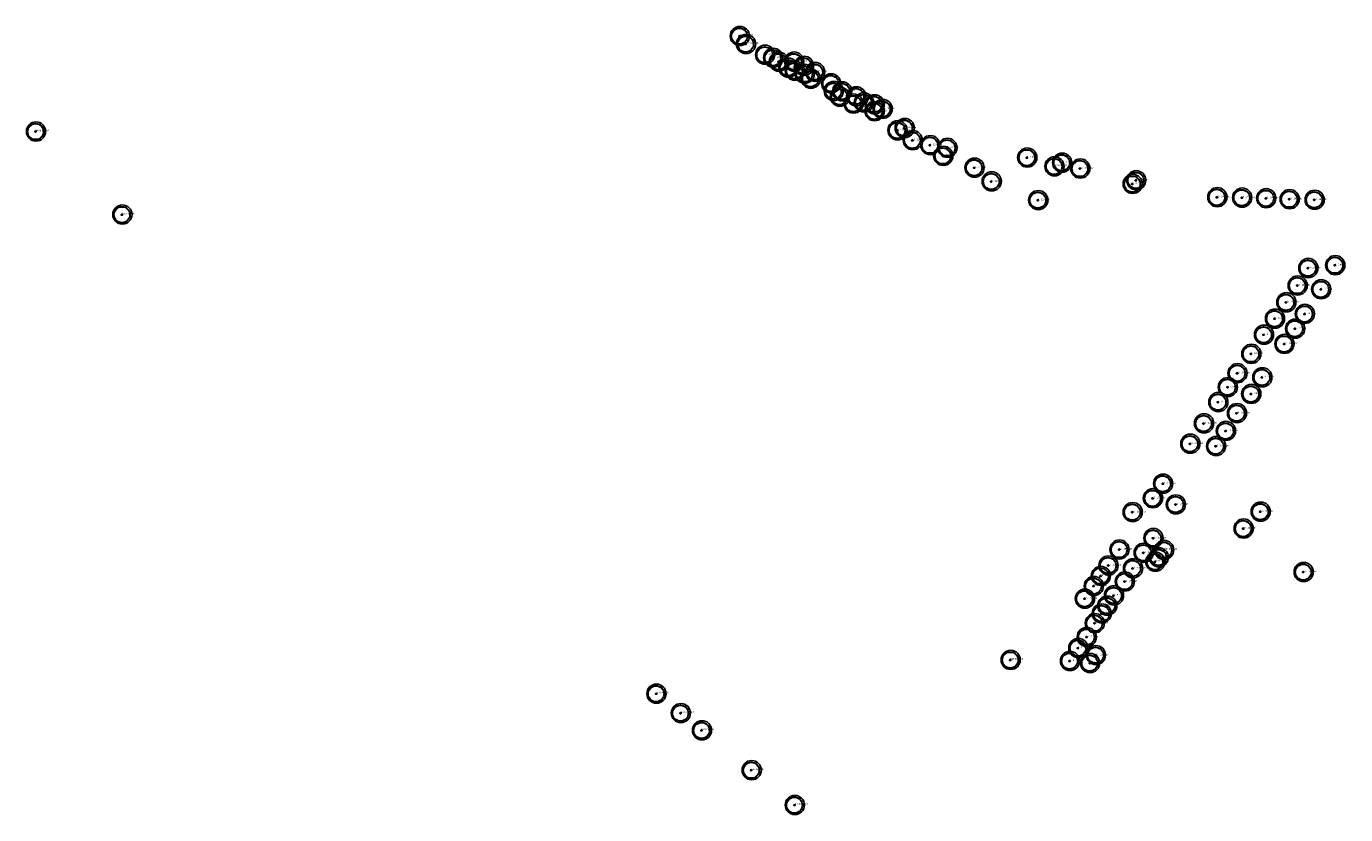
# Model space of a CAD drawing. Header units: metres. Extents: x 122855 to 145045, y 475575 to 480107.
# Tile 1 of 16: x 141296 to 141707, y 476264 to 476510. Entities that reach past the tile are written whole.
import ezdxf

# ---------------------------------------------------------------- set-up
doc = ezdxf.new("R2010")
doc.units = ezdxf.units.M
doc.header["$MEASUREMENT"] = 0
for name, color, linetype in [('0 - 6 meter', 52, 'Continuous'), ('12 - 15 meter', 65, 'Continuous'), ('15 - 18 meter', 83, 'Continuous'), ('18 - 24 meter', 58, 'Continuous'), ('20210609Boombeheer_Boombe', 7, 'Continuous'), ('6 - 9 meter', 60, 'Continuous'), ('9 - 12 meter', 60, 'Continuous'), ('Hoogte onbekent', 10, 'Continuous')]:
    doc.layers.add(name, color=color, linetype=linetype)
doc.styles.get("Standard").update_dxf_attribs({"font": 'arial.ttf'})

# ---------------------------------------------------------------- blocks, each defined once
blk = doc.blocks.new('SGR-BOOM_01')
at = {"lineweight": 30, "ltscale": 0.1}
h = blk.add_hatch(color=7, dxfattribs=at)
edge = h.paths.add_edge_path()
edge.add_arc((0, 0), 0.15, 0, 360)
at = {"color": 7, "lineweight": 30}
for radius in [2.5, 0.045]:
    blk.add_circle((0, 0), radius, dxfattribs=at)
at = {"color": 7, "lineweight": 30, "ltscale": 0.1}
blk.add_circle((0, 0), 0.15, dxfattribs=at)
blk = doc.blocks.new('Cirkel 6meter')
blk.add_circle((0.13, 0.05), 3)

msp = doc.modelspace()

# ---------------------------------------------------------------- block references
at = {"layer": '20210609Boombeheer_Boombe'}
for name, p in [('Cirkel 6meter', (141518.143, 476507.417)), ('SGR-BOOM_01', (141518.143, 476507.417)), ('Cirkel 6meter', (141520.091, 476504.93)), ('SGR-BOOM_01', (141520.091, 476504.93)), ('Cirkel 6meter', (141526.03787, 476501.57364)), ('SGR-BOOM_01', (141526.03787, 476501.57364)), ('Cirkel 6meter', (141528.53915, 476500.6208)), ('SGR-BOOM_01', (141528.53915, 476500.6208)), ('Cirkel 6meter', (141530.32597, 476499.42958)), ('SGR-BOOM_01', (141530.32597, 476499.42958)), ('Cirkel 6meter', (141535.09015, 476499.42958)), ('SGR-BOOM_01', (141535.09015, 476499.42958)), ('Cirkel 6meter', (141533.30356, 476497.52391)), ('SGR-BOOM_01', (141533.30356, 476497.52391)), ('Cirkel 6meter', (141535.32853, 476496.57107)), ('SGR-BOOM_01', (141535.32853, 476496.57107)), ('Cirkel 6meter', (141538.18704, 476498.11952)), ('Cirkel 6meter', (141538.42519, 476495.61824)), ('SGR-BOOM_01', (141538.18704, 476498.11952)), ('SGR-BOOM_01', (141538.42519, 476495.61824)), ('Cirkel 6meter', (141541.64116, 476496.21385)), ('SGR-BOOM_01', (141541.64116, 476496.21385)), ('Cirkel 6meter', (141540.33109, 476494.06979)), ('SGR-BOOM_01', (141540.33109, 476494.06979)), ('Cirkel 6meter', (141546.64372, 476492.64066)), ('SGR-BOOM_01', (141546.64372, 476492.64066)), ('Cirkel 6meter', (141547.47748, 476490.25845)), ('SGR-BOOM_01', (141547.47748, 476490.25845)), ('Cirkel 6meter', (141549.38315, 476488.47185)), ('SGR-BOOM_01', (141549.38315, 476488.47185)), ('Cirkel 6meter', (141550.09783, 476490.13937)), ('SGR-BOOM_01', (141550.09783, 476490.13937)), ('Cirkel 6meter', (141554.50501, 476488.59093)), ('SGR-BOOM_01', (141554.50501, 476488.59093)), ('Cirkel 6meter', (141556.88699, 476486.68526)), ('Cirkel 6meter', (141553.67125, 476486.32803)), ('SGR-BOOM_01', (141553.67125, 476486.32803)), ('SGR-BOOM_01', (141556.88699, 476486.68526)), ('Cirkel 6meter', (141560.22203, 476486.08965)), ('Cirkel 6meter', (141560.22203, 476483.94583)), ('SGR-BOOM_01', (141560.22203, 476486.08965)), ('SGR-BOOM_01', (141560.22203, 476483.94583)), ('Cirkel 6meter', (141562.72331, 476484.66051)), ('SGR-BOOM_01', (141562.72331, 476484.66051)), ('Cirkel 6meter', (141569.63177, 476478.70489)), ('Cirkel 6meter', (141298.384, 476477.607)), ('SGR-BOOM_01', (141298.384, 476477.607)), ('Cirkel 6meter', (141567.36864, 476477.99043)), ('SGR-BOOM_01', (141567.36864, 476477.99043)), ('SGR-BOOM_01', (141569.63177, 476478.70489)), ('Cirkel 6meter', (141572.13305, 476474.89354)), ('SGR-BOOM_01', (141572.13305, 476474.89354)), ('Cirkel 6meter', (141577.61192, 476473.3451)), ('SGR-BOOM_01', (141577.61192, 476473.3451)), ('Cirkel 6meter', (141582.97193, 476472.51134)), ('SGR-BOOM_01', (141582.97193, 476472.51134)), ('Cirkel 6meter', (141581.66164, 476470.01006)), ('SGR-BOOM_01', (141581.66164, 476470.01006)), ('Cirkel 6meter', (141591.42861, 476466.31756)), ('Cirkel 6meter', (141607.888, 476469.479)), ('SGR-BOOM_01', (141607.888, 476469.479)), ('Cirkel 6meter', (141616.384, 476466.722)), ('SGR-BOOM_01', (141616.384, 476466.722)), ('Cirkel 6meter', (141618.776, 476467.875)), ('SGR-BOOM_01', (141618.776, 476467.875)), ('Cirkel 6meter', (141624.46, 476466.056)), ('SGR-BOOM_01', (141591.42861, 476466.31756)), ('Cirkel 6meter', (141596.78863, 476462.02968)), ('SGR-BOOM_01', (141624.46, 476466.056)), ('Cirkel 6meter', (141641.908, 476462.398)), ('SGR-BOOM_01', (141641.908, 476462.398)), ('SGR-BOOM_01', (141596.78863, 476462.02968)), ('Cirkel 6meter', (141640.818, 476461.251)), ('SGR-BOOM_01', (141640.818, 476461.251)), ('Cirkel 6meter', (141611.31978, 476456.19336)), ('SGR-BOOM_01', (141611.31978, 476456.19336)), ('Cirkel 6meter', (141667.218, 476457.103)), ('SGR-BOOM_01', (141667.218, 476457.103)), ('Cirkel 6meter', (141674.98, 476456.968)), ('SGR-BOOM_01', (141674.98, 476456.968)), ('Cirkel 6meter', (141682.492, 476456.783)), ('SGR-BOOM_01', (141682.492, 476456.783)), ('Cirkel 6meter', (141689.809, 476456.485)), ('SGR-BOOM_01', (141689.809, 476456.485)), ('Cirkel 6meter', (141697.608, 476456.291)), ('SGR-BOOM_01', (141697.608, 476456.291)), ('Cirkel 6meter', (141325.361, 476451.681)), ('SGR-BOOM_01', (141325.361, 476451.681)), ('Cirkel 6meter', (141695.642, 476434.972)), ('SGR-BOOM_01', (141695.642, 476434.972)), ('Cirkel 6meter', (141704.05149, 476435.87696)), ('SGR-BOOM_01', (141704.05149, 476435.87696)), ('Cirkel 6meter', (141692.306, 476429.537)), ('SGR-BOOM_01', (141692.306, 476429.537)), ('Cirkel 6meter', (141699.665, 476428.368)), ('SGR-BOOM_01', (141699.665, 476428.368)), ('Cirkel 6meter', (141688.791, 476424.291)), ('SGR-BOOM_01', (141688.791, 476424.291)), ('Cirkel 6meter', (141694.565, 476420.674)), ('Cirkel 6meter', (141685.223, 476419.189)), ('SGR-BOOM_01', (141685.223, 476419.189)), ('SGR-BOOM_01', (141694.565, 476420.674)), ('Cirkel 6meter', (141681.812, 476414.171)), ('SGR-BOOM_01', (141681.812, 476414.171)), ('Cirkel 6meter', (141691.538, 476416.059)), ('SGR-BOOM_01', (141691.538, 476416.059)), ('Cirkel 6meter', (141688.189, 476411.303)), ('SGR-BOOM_01', (141688.189, 476411.303)), ('Cirkel 6meter', (141677.861, 476408.198)), ('SGR-BOOM_01', (141677.861, 476408.198)), ('Cirkel 6meter', (141673.54, 476402.157)), ('SGR-BOOM_01', (141673.54, 476402.157)), ('Cirkel 6meter', (141681.298, 476400.869)), ('SGR-BOOM_01', (141681.298, 476400.869)), ('Cirkel 6meter', (141670.505, 476397.813)), ('SGR-BOOM_01', (141670.505, 476397.813)), ('Cirkel 6meter', (141667.56, 476393.133)), ('SGR-BOOM_01', (141667.56, 476393.133)), ('Cirkel 6meter', (141677.826, 476395.688)), ('SGR-BOOM_01', (141677.826, 476395.688)), ('Cirkel 6meter', (141673.375, 476389.689)), ('SGR-BOOM_01', (141673.375, 476389.689)), ('Cirkel 6meter', (141663.084, 476386.485)), ('SGR-BOOM_01', (141663.084, 476386.485)), ('Cirkel 6meter', (141669.913, 476384.129)), ('SGR-BOOM_01', (141669.913, 476384.129)), ('Cirkel 6meter', (141658.813, 476380.132)), ('SGR-BOOM_01', (141658.813, 476380.132)), ('Cirkel 6meter', (141666.84, 476379.407)), ('SGR-BOOM_01', (141666.84, 476379.407)), ('Cirkel 6meter', (141650.3, 476367.668)), ('SGR-BOOM_01', (141650.3, 476367.668)), ('Cirkel 6meter', (141647.122, 476363.124)), ('SGR-BOOM_01', (141647.122, 476363.124)), ('Cirkel 6meter', (141654.288, 476361.173)), ('SGR-BOOM_01', (141654.288, 476361.173)), ('Cirkel 6meter', (141680.757, 476358.932)), ('Cirkel 6meter', (141640.813, 476358.781)), ('SGR-BOOM_01', (141640.813, 476358.781)), ('SGR-BOOM_01', (141680.757, 476358.932)), ('Cirkel 6meter', (141647.275, 476350.685)), ('Cirkel 6meter', (141675.439, 476353.661)), ('SGR-BOOM_01', (141675.439, 476353.661)), ('Cirkel 6meter', (141636.693, 476347.116)), ('SGR-BOOM_01', (141636.693, 476347.116)), ('SGR-BOOM_01', (141647.275, 476350.685)), ('Cirkel 6meter', (141650.636, 476346.974)), ('Cirkel 6meter', (141644.252, 476346.088)), ('SGR-BOOM_01', (141644.252, 476346.088)), ('Cirkel 6meter', (141647.878, 476343.297)), ('SGR-BOOM_01', (141647.878, 476343.297)), ('Cirkel 6meter', (141648.969, 476344.676)), ('SGR-BOOM_01', (141648.969, 476344.676)), ('SGR-BOOM_01', (141650.636, 476346.974)), ('Cirkel 6meter', (141630.88, 476338.878)), ('SGR-BOOM_01', (141630.88, 476338.878)), ('Cirkel 6meter', (141633.249, 476342.133)), ('SGR-BOOM_01', (141633.249, 476342.133)), ('Cirkel 6meter', (141640.923, 476341.236)), ('SGR-BOOM_01', (141640.923, 476341.236)), ('Cirkel 6meter', (141694.175, 476340.08)), ('SGR-BOOM_01', (141694.175, 476340.08)), ('Cirkel 6meter', (141628.668, 476335.724)), ('SGR-BOOM_01', (141628.668, 476335.724)), ('Cirkel 6meter', (141638.365, 476337.123)), ('SGR-BOOM_01', (141638.365, 476337.123)), ('Cirkel 6meter', (141625.889, 476331.767)), ('SGR-BOOM_01', (141625.889, 476331.767)), ('Cirkel 6meter', (141634.979, 476332.787)), ('SGR-BOOM_01', (141634.979, 476332.787)), ('Cirkel 6meter', (141631.155, 476327.149)), ('SGR-BOOM_01', (141631.155, 476327.149)), ('Cirkel 6meter', (141632.87, 476329.585)), ('SGR-BOOM_01', (141632.87, 476329.585)), ('Cirkel 6meter', (141628.986, 476324.113)), ('SGR-BOOM_01', (141628.986, 476324.113)), ('Cirkel 6meter', (141626.473, 476319.802)), ('SGR-BOOM_01', (141626.473, 476319.802)), ('Cirkel 6meter', (141623.83, 476316.353)), ('SGR-BOOM_01', (141623.83, 476316.353)), ('Cirkel 6meter', (141629.319, 476314.138)), ('SGR-BOOM_01', (141629.319, 476314.138)), ('Cirkel 6meter', (141602.699, 476312.649)), ('SGR-BOOM_01', (141602.699, 476312.649)), ('Cirkel 6meter', (141621.24, 476312.317)), ('SGR-BOOM_01', (141621.24, 476312.317)), ('Cirkel 6meter', (141627.506, 476311.649)), ('SGR-BOOM_01', (141627.506, 476311.649)), ('Cirkel 6meter', (141492.111, 476302.097)), ('SGR-BOOM_01', (141492.111, 476302.097)), ('Cirkel 6meter', (141499.743, 476296.028)), ('SGR-BOOM_01', (141499.743, 476296.028)), ('Cirkel 6meter', (141506.337, 476290.665)), ('SGR-BOOM_01', (141506.337, 476290.665)), ('Cirkel 6meter', (141521.86, 476278.219)), ('SGR-BOOM_01', (141521.86, 476278.219)), ('Cirkel 6meter', (141535.314, 476267.338)), ('SGR-BOOM_01', (141535.314, 476267.338))]:
    msp.add_blockref(name, p, dxfattribs=at)

# ---------------------------------------------------------------- texts
at = {"layer": '0 - 6 meter', "char_height": 0.5, "attachment_point": 7}
for insert in [(141607.888, 476469.479), (141704.05149, 476435.87696), (141685.223, 476419.189), (141670.505, 476397.813), (141667.56, 476393.133)]:
    msp.add_mtext('0 - 6 meter', dxfattribs=dict(at, insert=insert))
at = {"layer": '12 - 15 meter', "char_height": 0.5, "attachment_point": 7}
for insert in [(141546.64372, 476492.64066), (141547.47748, 476490.25845), (141550.09783, 476490.13937), (141549.38315, 476488.47185), (141553.67125, 476486.32803), (141554.50501, 476488.59093), (141560.22203, 476483.94583), (141562.72331, 476484.66051), (141567.36864, 476477.99043), (141572.13305, 476474.89354), (141624.46, 476466.056), (141688.189, 476411.303), (141666.84, 476379.407), (141650.3, 476367.668), (141647.122, 476363.124), (141654.288, 476361.173), (141647.275, 476350.685), (141636.693, 476347.116), (141644.252, 476346.088), (141633.249, 476342.133), (141640.923, 476341.236), (141630.88, 476338.878), (141638.365, 476337.123), (141628.668, 476335.724), (141625.889, 476331.767), (141628.986, 476324.113), (141629.319, 476314.138), (141627.506, 476311.649)]:
    msp.add_mtext('12 - 15 meter', dxfattribs=dict(at, insert=insert))
at = {"layer": '15 - 18 meter', "char_height": 0.5, "attachment_point": 7}
for insert in [(141530.32597, 476499.42958), (141533.30356, 476497.52391), (141535.09015, 476499.42958), (141538.18704, 476498.11952), (141535.32853, 476496.57107), (141538.42519, 476495.61824), (141618.776, 476467.875), (141663.084, 476386.485), (141640.813, 476358.781)]:
    msp.add_mtext('15 - 18 meter', dxfattribs=dict(at, insert=insert))
at = {"layer": '18 - 24 meter', "char_height": 0.5, "attachment_point": 7}
for insert in [(141526.03787, 476501.57364), (141528.53915, 476500.6208), (141667.218, 476457.103), (141674.98, 476456.968), (141682.492, 476456.783), (141689.809, 476456.485), (141697.608, 476456.291), (141695.642, 476434.972), (141692.306, 476429.537), (141688.791, 476424.291), (141673.54, 476402.157), (141673.375, 476389.689), (141658.813, 476380.132), (141680.757, 476358.932), (141675.439, 476353.661), (141694.175, 476340.08)]:
    msp.add_mtext('18 - 24 meter', dxfattribs=dict(at, insert=insert))
at = {"layer": '6 - 9 meter', "char_height": 0.5, "attachment_point": 7}
for insert in [(141556.88699, 476486.68526), (141640.818, 476461.251), (141681.812, 476414.171), (141677.826, 476395.688), (141634.979, 476332.787), (141632.87, 476329.585), (141621.24, 476312.317)]:
    msp.add_mtext('6 - 9 meter', dxfattribs=dict(at, insert=insert))
at = {"layer": '9 - 12 meter', "char_height": 0.5, "attachment_point": 7}
for insert in [(141540.33109, 476494.06979), (141541.64116, 476496.21385), (141560.22203, 476486.08965), (141569.63177, 476478.70489), (141577.61192, 476473.3451), (141582.97193, 476472.51134), (141581.66164, 476470.01006), (141591.42861, 476466.31756), (141596.78863, 476462.02968), (141641.908, 476462.398), (141611.31978, 476456.19336), (141699.665, 476428.368), (141694.565, 476420.674), (141691.538, 476416.059), (141677.861, 476408.198), (141681.298, 476400.869), (141669.913, 476384.129), (141623.83, 476316.353), (141626.473, 476319.802)]:
    msp.add_mtext('9 - 12 meter', dxfattribs=dict(at, insert=insert))
at = {"layer": 'Hoogte onbekent', "char_height": 0.5, "attachment_point": 7}
for insert in [(141518.143, 476507.417), (141520.091, 476504.93), (141298.384, 476477.607), (141616.384, 476466.722), (141325.361, 476451.681), (141650.636, 476346.974), (141647.878, 476343.297), (141648.969, 476344.676), (141631.155, 476327.149), (141602.699, 476312.649), (141492.111, 476302.097), (141499.743, 476296.028), (141506.337, 476290.665), (141521.86, 476278.219), (141535.314, 476267.338)]:
    msp.add_mtext('Niet ingevuld', dxfattribs=dict(at, insert=insert))

doc.saveas('drawing.dxf')
